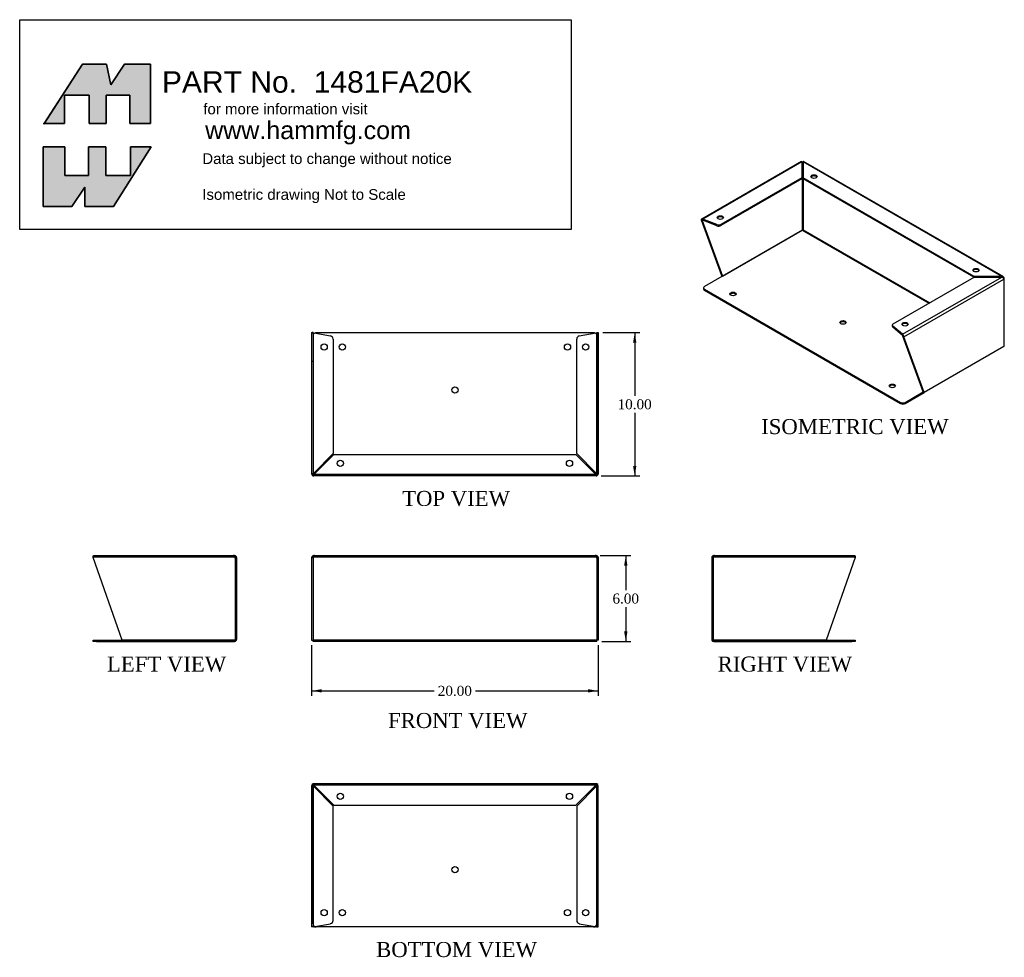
# Model space of a CAD drawing. Header units: inches. Extents: x 2.8 to 71.6, y 1.7 to 67.2.
import ezdxf
from ezdxf.enums import TextEntityAlignment as Align
from ezdxf.lldxf.tags import DXFTag

# ---------------------------------------------------------------- set-up
doc = ezdxf.new("R2010")
doc.units = ezdxf.units.IN
doc.header["$MEASUREMENT"] = 0
doc.layers.add('COM49136-5', color=7, linetype='Continuous')
doc.layers.add('Default', color=7, linetype='Continuous')
doc.styles.add('SEACAD_Times_New_Roman', font='times.ttf')
tags = doc.linetypes.add('HIDDEN2', pattern=[0.1875, 0.125, -0.0625]).pattern_tags.tags
tags[6:7] = [DXFTag(74, 4), DXFTag(75, 0), DXFTag(340, '0'), DXFTag(46, 0.0), DXFTag(50, 0.0), DXFTag(44, 0.0), DXFTag(45, 0.0)]
tags[4:5] = [DXFTag(74, 4), DXFTag(75, 0), DXFTag(340, '0'), DXFTag(46, 0.0), DXFTag(50, 0.0), DXFTag(44, 0.0), DXFTag(45, 0.0)]
doc.dimstyles.new('ANSI', dxfattribs={"dimtxt": 0.7, "dimasz": 0.7, "dimexe": 0.35, "dimexo": 0.35, "dimgap": 0.175, "dimtad": 0, "dimtih": 1, "dimtoh": 1, "dimzin": 4, "dimdsep": 46, "dimtxsty": 'SEACAD_Times_New_Roman', "dimblk1": '_SE_FILLED', "dimblk2": '_SE_FILLED', "dimsah": 1, "dimcen": 0.35, "dimadec": 0, "dimazin": 0, "dimtfac": 0.8, "dimtofl": 0, "dimtmove": 0, "dimatfit": 3, "dimfxl": 1, "dimtolj": 1, "dimtzin": 4, "dimarcsym": 0})

# ---------------------------------------------------------------- blocks, each defined once
blk = doc.blocks.new('SE')
at = {"layer": 'COM49136-5', "color": 7, "linetype": 'Continuous'}
for p, q in [((23.216, 29.652), (23.216, 23.89)), ((23.216, 29.652), (23.359, 29.652)), ((23.321, 29.681), (23.246, 29.739)), ((23.417, 29.795), (23.359, 29.795)), ((23.359, 29.739), (23.359, 29.795)), ((23.359, 29.652), (23.359, 29.739)), ((23.417, 29.795), (43.016, 29.795)), ((43.073, 29.795), (43.016, 29.795)), ((43.073, 29.739), (43.073, 29.795)), ((43.073, 29.739), (43.073, 29.652)), ((43.073, 29.652), (43.216, 29.652)), ((43.111, 29.681), (43.186, 29.739)), ((43.216, 29.652), (43.216, 23.89)), ((23.216, 23.89), (23.311, 23.89)), ((23.311, 23.89), (23.359, 23.938)), ((23.311, 23.89), (23.359, 23.938)), ((23.311, 23.795), (23.311, 23.89)), ((43.121, 23.795), (23.311, 23.795)), ((43.121, 23.89), (43.073, 23.938)), ((43.121, 23.89), (43.073, 23.938)), ((43.216, 23.89), (43.121, 23.89)), ((43.121, 23.795), (43.121, 23.89))]:
    blk.add_line(p, q, dxfattribs=at)
at = {"layer": 'COM49136-5', "color": 7, "linetype": 'HIDDEN2'}
for p, q in [((23.311, 29.652), (23.311, 23.89)), ((23.417, 29.7), (23.359, 29.7)), ((23.417, 29.7), (23.417, 29.795)), ((23.417, 29.7), (43.016, 29.7)), ((23.873, 29.795), (23.873, 29.7)), ((24.31, 29.7), (24.31, 29.795)), ((24.716, 29.795), (24.716, 29.7)), ((24.774, 29.795), (24.774, 29.7)), ((24.998, 29.795), (24.998, 29.7)), ((25.435, 29.7), (25.435, 29.795)), ((40.998, 29.795), (40.998, 29.7)), ((41.435, 29.7), (41.435, 29.795)), ((41.659, 29.795), (41.659, 29.7)), ((41.716, 29.795), (41.716, 29.7)), ((42.123, 29.795), (42.123, 29.7)), ((42.56, 29.7), (42.56, 29.795)), ((43.016, 29.7), (43.016, 29.795)), ((43.073, 29.7), (43.016, 29.7)), ((43.121, 29.652), (43.121, 23.89)), ((43.121, 23.89), (23.311, 23.89)), ((25.139, 23.89), (25.139, 23.795)), ((25.576, 23.795), (25.576, 23.89)), ((32.998, 23.89), (32.998, 23.795)), ((33.435, 23.795), (33.435, 23.89)), ((40.857, 23.89), (40.857, 23.795)), ((41.294, 23.795), (41.294, 23.89))]:
    blk.add_line(p, q, dxfattribs=at)
at = {"layer": 'COM49136-5', "color": 7, "linetype": 'Continuous'}
for centre, radius, start, end in [((23.359, 29.652), 0.143, 142.41616, 180), ((23.359, 29.652), 0.143, 90.00005, 142.41611), ((23.359, 29.652), 0.048, 142.41616, 180), ((23.359, 29.652), 0.048, 90, 142.41616), ((43.073, 29.652), 0.143, 37.58388, 89.99998), ((43.073, 29.652), 0.048, 37.58384, 90), ((43.073, 29.652), 0.048, 0, 37.58384), ((43.073, 29.652), 0.143, 0, 37.58384)]:
    blk.add_arc(centre, radius, start, end, dxfattribs=at)
at = {"layer": 'COM49136-5', "color": 7, "linetype": 'HIDDEN2'}
for centre, start, end in [((23.421, 29.589), 92.15471, 123.93569), ((43.011, 29.589), 56.06431, 87.84529)]:
    blk.add_arc(centre, 0.11, start, end, dxfattribs=at)
at = {"layer": 'COM49136-5', "color": 7, "linetype": 'Continuous'}
for points in [[(23.417, 29.795), (23.407, 29.795), (23.397, 29.79), (23.378, 29.77), (23.369, 29.756), (23.359, 29.739)], [(43.073, 29.739), (43.063, 29.756), (43.054, 29.77), (43.035, 29.79), (43.025, 29.795), (43.016, 29.795)]]:
    blk.add_open_spline(points, degree=3, knots=[0, 0, 0, 0, 0.5, 0.5, 1, 1, 1, 1], dxfattribs=at)
blk = doc.blocks.new('SE1')
at = {"layer": 'COM49136-5', "color": 7, "linetype": 'Continuous'}
for p, q in [((23.216, 45.362), (23.246, 45.362)), ((23.216, 45.362), (23.216, 35.505)), ((23.321, 45.362), (23.246, 45.362)), ((23.359, 45.351), (24.537, 45.13)), ((42.901, 45.361), (23.531, 45.361)), ((24.716, 44.914), (24.716, 36.919)), ((41.716, 36.919), (41.716, 44.914)), ((41.896, 45.13), (43.073, 45.351)), ((43.111, 45.362), (43.186, 45.362)), ((43.186, 45.362), (43.216, 45.362)), ((43.216, 45.362), (43.216, 35.505)), ((24.716, 36.919), (23.359, 35.562)), ((23.417, 35.505), (24.774, 36.862)), ((24.774, 36.862), (41.659, 36.862)), ((41.659, 36.862), (43.016, 35.505)), ((43.073, 35.562), (41.716, 36.919)), ((23.246, 35.505), (23.216, 35.505)), ((23.216, 35.505), (23.216, 35.505)), ((23.321, 35.505), (23.246, 35.505)), ((23.311, 35.505), (23.311, 35.505)), ((23.311, 35.502), (23.311, 35.505)), ((23.311, 35.505), (23.311, 35.505)), ((23.359, 35.467), (23.359, 35.391)), ((23.359, 35.362), (23.359, 35.391)), ((43.073, 35.362), (23.359, 35.362)), ((43.073, 35.467), (43.073, 35.391)), ((43.073, 35.391), (43.073, 35.362)), ((43.111, 35.505), (43.186, 35.505)), ((43.121, 35.505), (43.121, 35.505)), ((43.121, 35.502), (43.121, 35.505)), ((43.121, 35.505), (43.121, 35.505)), ((43.216, 35.505), (43.186, 35.505)), ((43.216, 35.505), (43.216, 35.505))]:
    blk.add_line(p, q, dxfattribs=at)
at = {"layer": 'COM49136-5', "color": 7, "linetype": 'HIDDEN2'}
for p, q in [((23.311, 45.362), (23.311, 35.505)), ((23.311, 45.141), (23.311, 35.505)), ((43.121, 45.362), (43.121, 35.505)), ((43.121, 35.505), (43.121, 45.141)), ((23.311, 43.353), (23.216, 43.353)), ((43.121, 43.353), (43.216, 43.353)), ((23.311, 35.37), (23.311, 35.505)), ((23.311, 35.37), (23.311, 35.502)), ((43.073, 35.457), (23.359, 35.457)), ((43.121, 35.37), (43.121, 35.505)), ((43.121, 35.37), (43.121, 35.502))]:
    blk.add_line(p, q, dxfattribs=at)
at = {"layer": 'COM49136-5', "color": 7, "linetype": 'Continuous'}
for centre in [(24.091, 44.362), (25.357, 44.361), (41.075, 44.361), (42.341, 44.362), (33.216, 41.361), (25.216, 36.237), (41.216, 36.237)]:
    blk.add_circle(centre, 0.218, dxfattribs=at)
for centre, radius, start, end in [((23.549, 47.948), 2.604, 263.31986, 265.82487), ((23.429, 45.669), 0.326, 250.71602, 257.67415), ((23.531, 45.141), 0.22, 90, 116.93449), ((24.496, 44.914), 0.22, 0, 79.3887), ((41.936, 44.914), 0.22, 100.6113, 180), ((42.901, 45.141), 0.22, 63.06551, 90), ((42.883, 47.948), 2.604, 274.17513, 276.68014), ((23.359, 35.505), 0.143, 180, 270), ((23.61, 34.927), 0.683, 111.55482, 122.22907), ((23.359, 35.505), 0.048, 180, 270), ((23.611, 35.354), 0.327, 140.45607, 152.54588), ((23.208, 35.757), 0.327, 297.45416, 309.5439), ((22.781, 35.756), 0.683, 327.77092, 338.44519), ((43.224, 35.757), 0.327, 230.4561, 242.54584), ((43.651, 35.756), 0.683, 201.55481, 212.22908), ((42.822, 34.927), 0.683, 57.77093, 68.44518), ((42.821, 35.354), 0.327, 27.45412, 39.54393), ((43.073, 35.505), 0.048, 270, 0), ((43.073, 35.505), 0.143, 270, 0)]:
    blk.add_arc(centre, radius, start, end, dxfattribs=at)
at = {"layer": 'COM49136-5', "color": 7, "linetype": 'HIDDEN2'}
for centre, start, end in [((23.531, 45.141), 116.93449, 180), ((42.901, 45.141), 0, 63.06551)]:
    blk.add_arc(centre, 0.22, start, end, dxfattribs=at)
at = {"layer": 'COM49136-5', "color": 7, "linetype": 'Continuous'}
for centre, start_param, end_param in [((23.359, 35.505), 1.570796, 3.141593), ((43.073, 35.505), 3.141593, 4.712389)]:
    blk.add_ellipse(centre, major_axis=(0, 0.048), ratio=0.99836, start_param=start_param, end_param=end_param, dxfattribs=at)
at = {"layer": 'COM49136-5', "color": 7, "linetype": 'HIDDEN2'}
blk.add_ellipse((43.073, 35.505), major_axis=(0, 0.143), ratio=0.99836, start_param=3.141593, end_param=3.483903, dxfattribs=at)
blk = doc.blocks.new('SE2')
at = {"layer": 'COM49136-5', "color": 7, "linetype": 'Continuous'}
for p, q in [((23.311, 13.854), (23.311, 13.719)), ((23.311, 13.719), (23.311, 13.854)), ((43.073, 13.862), (23.359, 13.862)), ((43.121, 13.854), (43.121, 13.719)), ((43.121, 13.719), (43.121, 13.854)), ((23.216, 13.719), (23.216, 5.871)), ((23.311, 13.719), (23.311, 13.719)), ((23.311, 13.719), (23.311, 5.871)), ((23.311, 4.083), (23.311, 13.719)), ((43.121, 13.719), (43.121, 13.719)), ((43.121, 5.871), (43.121, 13.719)), ((43.121, 13.719), (43.121, 4.083)), ((43.216, 5.871), (43.216, 13.719)), ((23.311, 5.871), (23.216, 5.871)), ((23.216, 5.871), (23.216, 3.862)), ((23.311, 5.871), (23.311, 3.862)), ((43.121, 5.871), (43.216, 5.871)), ((43.121, 3.862), (43.121, 5.871)), ((43.216, 3.862), (43.216, 5.871)), ((23.311, 3.862), (23.216, 3.862)), ((23.311, 3.862), (23.321, 3.862)), ((23.359, 3.873), (23.431, 3.886)), ((42.901, 3.863), (23.531, 3.863)), ((43.001, 3.886), (43.073, 3.873)), ((43.111, 3.862), (43.121, 3.862)), ((43.121, 3.862), (43.216, 3.862))]:
    blk.add_line(p, q, dxfattribs=at)
at = {"layer": 'COM49136-5', "color": 7, "linetype": 'HIDDEN2'}
for p, q in [((23.359, 13.767), (23.359, 13.862)), ((43.073, 13.767), (23.359, 13.767)), ((23.359, 13.767), (23.359, 13.757)), ((43.073, 13.767), (43.073, 13.862)), ((43.073, 13.757), (43.073, 13.767)), ((23.311, 13.719), (23.216, 13.719)), ((23.321, 13.719), (23.311, 13.719)), ((24.716, 12.305), (23.359, 13.662)), ((23.417, 13.719), (24.774, 12.362)), ((41.659, 12.362), (43.016, 13.719)), ((43.073, 13.662), (41.716, 12.305)), ((43.121, 13.719), (43.111, 13.719)), ((43.121, 13.719), (43.216, 13.719)), ((24.716, 4.31), (24.716, 12.305)), ((24.774, 12.362), (41.659, 12.362)), ((41.716, 12.305), (41.716, 4.31)), ((23.431, 3.886), (24.537, 4.093)), ((41.896, 4.093), (43.001, 3.886))]:
    blk.add_line(p, q, dxfattribs=at)
for centre in [(25.216, 12.987), (41.216, 12.987), (24.091, 4.862), (42.341, 4.862)]:
    blk.add_circle(centre, 0.218, dxfattribs=at)
at = {"layer": 'COM49136-5', "color": 7, "linetype": 'Continuous'}
for centre in [(33.216, 7.863), (25.357, 4.863), (41.075, 4.863)]:
    blk.add_circle(centre, 0.218, dxfattribs=at)
for centre, radius, start, end in [((23.359, 13.719), 0.143, 109.61294, 180), ((23.359, 13.719), 0.143, 90, 109.61294), ((43.073, 13.719), 0.143, 70.38706, 90), ((43.073, 13.719), 0.143, 0, 70.38706), ((23.531, 4.083), 0.22, 180, 270), ((23.429, 3.555), 0.326, 102.32585, 109.28398), ((42.901, 4.083), 0.22, 270, 0), ((43.004, 3.555), 0.326, 70.71602, 77.67415)]:
    blk.add_arc(centre, radius, start, end, dxfattribs=at)
at = {"layer": 'COM49136-5', "color": 7, "linetype": 'HIDDEN2'}
for centre, radius, start, end in [((23.359, 13.719), 0.048, 90, 180), ((22.781, 13.468), 0.683, 21.55481, 32.22908), ((23.208, 13.467), 0.327, 50.4561, 62.54584), ((43.651, 13.468), 0.683, 147.77092, 158.44519), ((43.224, 13.467), 0.327, 117.45416, 129.5439), ((43.073, 13.719), 0.048, 0, 90), ((23.61, 14.297), 0.683, 237.77093, 248.44518), ((23.611, 13.87), 0.327, 207.45412, 219.54393), ((42.822, 14.297), 0.683, 291.55482, 302.22907), ((42.821, 13.87), 0.327, 320.45607, 332.54588), ((24.496, 4.31), 0.22, 280.6113, 360), ((41.936, 4.31), 0.22, 180, 259.3887), ((23.549, 1.276), 2.604, 94.17513, 96.68014), ((42.883, 1.276), 2.604, 83.31986, 85.82487)]:
    blk.add_arc(centre, radius, start, end, dxfattribs=at)
at = {"layer": 'COM49136-5', "color": 7, "linetype": 'Continuous'}
for centre, start_param, end_param in [((23.359, 13.719), 3.141593, 3.483903), ((43.073, 13.719), 2.799282, 3.141593)]:
    blk.add_ellipse(centre, major_axis=(0, -0.143), ratio=0.99836, start_param=start_param, end_param=end_param, dxfattribs=at)
at = {"layer": 'COM49136-5', "color": 7, "linetype": 'HIDDEN2'}
for centre, start_param, end_param in [((23.359, 13.719), 3.141593, 4.712389), ((43.073, 13.719), 1.570796, 3.141593)]:
    blk.add_ellipse(centre, major_axis=(0, -0.048), ratio=0.99836, start_param=start_param, end_param=end_param, dxfattribs=at)
blk = doc.blocks.new('SE3')
at = {"layer": 'COM49136-5', "color": 7, "linetype": 'Continuous'}
for p, q in [((51.146, 29.652), (51.146, 23.938)), ((51.146, 29.652), (51.289, 29.652)), ((51.251, 29.681), (51.176, 29.739)), ((51.347, 29.795), (51.289, 29.795)), ((51.289, 29.7), (51.289, 29.795)), ((51.29, 29.652), (51.289, 29.652)), ((51.29, 29.652), (51.29, 29.739)), ((51.347, 29.795), (61.136, 29.795)), ((61.146, 29.652), (59.138, 23.89)), ((61.146, 29.739), (61.146, 29.652)), ((51.289, 23.89), (51.155, 23.89)), ((51.155, 23.89), (51.289, 23.89)), ((59.138, 23.89), (51.289, 23.89)), ((51.289, 23.89), (60.926, 23.89)), ((51.289, 23.795), (60.926, 23.795)), ((60.926, 23.89), (61.146, 23.89)), ((61.146, 23.795), (60.926, 23.795)), ((61.146, 23.89), (61.146, 23.795))]:
    blk.add_line(p, q, dxfattribs=at)
at = {"layer": 'COM49136-5', "color": 7, "linetype": 'HIDDEN2'}
for p, q in [((51.241, 29.652), (51.241, 23.938)), ((51.347, 29.7), (51.289, 29.7)), ((51.347, 29.7), (51.347, 29.795)), ((51.347, 29.7), (61.136, 29.7)), ((51.803, 29.795), (51.803, 29.7)), ((52.24, 29.7), (52.24, 29.795)), ((52.646, 29.795), (52.646, 29.7)), ((52.704, 29.795), (52.704, 29.7)), ((59.928, 29.795), (59.928, 29.7)), ((60.365, 29.7), (60.365, 29.795)), ((61.136, 29.7), (61.136, 29.795)), ((51.241, 23.938), (51.146, 23.938)), ((56.927, 23.89), (56.927, 23.795)), ((57.364, 23.795), (57.364, 23.89)), ((59.927, 23.89), (59.927, 23.795)), ((60.364, 23.795), (60.364, 23.89))]:
    blk.add_line(p, q, dxfattribs=at)
at = {"layer": 'COM49136-5', "color": 7, "linetype": 'Continuous'}
for centre, radius, start, end in [((51.289, 29.652), 0.143, 142.41616, 180), ((51.289, 29.652), 0.143, 90, 142.41616), ((51.289, 29.652), 0.048, 142.41616, 180), ((51.289, 29.652), 0.048, 90.00014, 142.41602), ((51.289, 23.938), 0.143, 180, 199.61294), ((51.289, 23.938), 0.143, 199.61294, 270), ((51.289, 23.938), 0.048, 266.71773, 270)]:
    blk.add_arc(centre, radius, start, end, dxfattribs=at)
at = {"layer": 'COM49136-5', "color": 7, "linetype": 'HIDDEN2'}
for centre, radius, start, end in [((51.351, 29.589), 0.11, 92.15462, 123.93578), ((51.289, 23.938), 0.048, 180, 266.71773)]:
    blk.add_arc(centre, radius, start, end, dxfattribs=at)
at = {"layer": 'COM49136-5', "color": 7, "linetype": 'Continuous'}
blk.add_ellipse((51.289, 23.938), major_axis=(0.143, 0), ratio=0.99836, start_param=3.141593, end_param=3.483903, dxfattribs=at)
at = {"layer": 'COM49136-5', "color": 7, "linetype": 'HIDDEN2'}
blk.add_ellipse((51.289, 23.938), major_axis=(0.048, 0), ratio=0.99836, start_param=3.141593, end_param=4.712389, dxfattribs=at)
at = {"layer": 'COM49136-5', "color": 7, "linetype": 'Continuous'}
for points in [[(51.29, 29.739), (51.299, 29.756), (51.309, 29.77), (51.328, 29.79), (51.337, 29.795), (51.347, 29.795)], [(61.136, 29.795), (61.137, 29.795), (61.139, 29.79), (61.143, 29.77), (61.145, 29.756), (61.146, 29.739)]]:
    blk.add_open_spline(points, degree=3, knots=[0, 0, 0, 0, 0.5, 0.5, 1, 1, 1, 1], dxfattribs=at)
at = {"layer": 'COM49136-5', "color": 7, "linetype": 'HIDDEN2'}
blk.add_open_spline([(61.136, 29.7), (61.137, 29.7), (61.139, 29.698), (61.143, 29.692), (61.145, 29.687), (61.146, 29.681)], degree=3, knots=[0, 0, 0, 0, 0.5, 0.5, 1, 1, 1, 1], dxfattribs=at)
blk = doc.blocks.new('SE4')
at = {"layer": 'COM49136-5', "color": 7, "linetype": 'Continuous'}
for p, q in [((7.971, 29.652), (7.971, 29.739)), ((9.98, 23.89), (7.971, 29.652)), ((7.982, 29.795), (17.77, 29.795)), ((17.828, 29.795), (17.77, 29.795)), ((17.828, 29.7), (17.828, 29.795)), ((17.828, 29.739), (17.828, 29.652)), ((17.828, 29.652), (17.971, 29.652)), ((17.828, 29.652), (17.828, 29.652)), ((17.866, 29.681), (17.941, 29.739)), ((17.971, 29.652), (17.971, 23.938)), ((7.971, 23.795), (7.971, 23.89)), ((7.971, 23.89), (8.191, 23.89)), ((8.191, 23.795), (7.971, 23.795)), ((8.191, 23.89), (17.828, 23.89)), ((8.191, 23.795), (17.828, 23.795)), ((17.828, 23.89), (9.98, 23.89)), ((17.828, 23.89), (17.963, 23.89)), ((17.963, 23.89), (17.828, 23.89))]:
    blk.add_line(p, q, dxfattribs=at)
at = {"layer": 'COM49136-5', "color": 7, "linetype": 'HIDDEN2'}
for p, q in [((7.982, 29.7), (7.982, 29.795)), ((7.982, 29.7), (17.77, 29.7)), ((8.752, 29.795), (8.752, 29.7)), ((9.189, 29.7), (9.189, 29.795)), ((16.413, 29.795), (16.413, 29.7)), ((16.471, 29.795), (16.471, 29.7)), ((16.877, 29.795), (16.877, 29.7)), ((17.314, 29.7), (17.314, 29.795)), ((17.77, 29.7), (17.77, 29.795)), ((17.828, 29.7), (17.77, 29.7)), ((17.876, 29.652), (17.876, 23.938)), ((8.753, 23.89), (8.753, 23.795)), ((9.19, 23.795), (9.19, 23.89)), ((11.753, 23.89), (11.753, 23.795)), ((12.19, 23.795), (12.19, 23.89)), ((17.876, 23.938), (17.971, 23.938))]:
    blk.add_line(p, q, dxfattribs=at)
for centre, radius, start, end in [((17.766, 29.589), 0.11, 56.06422, 87.84538), ((17.828, 23.938), 0.048, 273.28227, 0)]:
    blk.add_arc(centre, radius, start, end, dxfattribs=at)
at = {"layer": 'COM49136-5', "color": 7, "linetype": 'Continuous'}
for centre, radius, start, end in [((17.828, 29.652), 0.143, 37.58384, 90), ((17.828, 29.652), 0.048, 37.58398, 89.99986), ((17.828, 29.652), 0.048, 0, 37.58384), ((17.828, 29.652), 0.143, 0, 37.58384), ((17.828, 23.938), 0.048, 270, 273.28227), ((17.828, 23.938), 0.143, 270, 340.38706), ((17.828, 23.938), 0.143, 340.38706, 360)]:
    blk.add_arc(centre, radius, start, end, dxfattribs=at)
at = {"layer": 'COM49136-5', "color": 7, "linetype": 'HIDDEN2'}
blk.add_ellipse((17.828, 23.938), major_axis=(-0.048, 0), ratio=0.99836, start_param=1.570796, end_param=3.141593, dxfattribs=at)
at = {"layer": 'COM49136-5', "color": 7, "linetype": 'Continuous'}
blk.add_ellipse((17.828, 23.938), major_axis=(-0.143, 0), ratio=0.99836, start_param=2.799282, end_param=3.141593, dxfattribs=at)
for points in [[(7.971, 29.739), (7.973, 29.756), (7.974, 29.77), (7.978, 29.79), (7.98, 29.795), (7.982, 29.795)], [(17.77, 29.795), (17.78, 29.795), (17.789, 29.79), (17.809, 29.77), (17.818, 29.756), (17.828, 29.739)]]:
    blk.add_open_spline(points, degree=3, knots=[0, 0, 0, 0, 0.5, 0.5, 1, 1, 1, 1], dxfattribs=at)
at = {"layer": 'COM49136-5', "color": 7, "linetype": 'HIDDEN2'}
blk.add_open_spline([(7.971, 29.681), (7.973, 29.687), (7.974, 29.692), (7.978, 29.698), (7.98, 29.7), (7.982, 29.7)], degree=3, knots=[0, 0, 0, 0, 0.5, 0.5, 1, 1, 1, 1], dxfattribs=at)
blk = doc.blocks.new('SE5')
at = {"layer": 'COM49136-5', "color": 7, "linetype": 'Continuous'}
for p, q in [((57.406, 57.319), (50.441, 53.299)), ((57.442, 57.292), (50.521, 53.296)), ((57.442, 57.292), (57.442, 56.184)), ((57.456, 57.238), (57.442, 57.258)), ((57.442, 57.215), (57.449, 57.218)), ((57.449, 57.218), (57.449, 52.514)), ((57.449, 57.218), (57.449, 57.218)), ((57.51, 57.238), (57.524, 57.258)), ((57.517, 57.218), (57.517, 52.553)), ((57.517, 57.218), (57.524, 57.215)), ((57.524, 56.184), (57.524, 57.292)), ((71.382, 49.291), (57.524, 57.292)), ((71.489, 49.278), (57.56, 57.319)), ((57.442, 56.184), (51.789, 52.92)), ((57.442, 56.107), (51.789, 52.843)), ((57.442, 56.184), (57.442, 56.107)), ((69.463, 49.291), (57.524, 56.184)), ((57.524, 56.184), (57.524, 56.107)), ((69.437, 49.229), (57.524, 56.107)), ((50.479, 53.194), (50.412, 53.233)), ((50.412, 53.233), (51.832, 49.349)), ((50.486, 53.214), (50.433, 53.292)), ((50.479, 53.194), (50.521, 53.218)), ((50.479, 53.194), (51.899, 49.31)), ((50.521, 53.218), (50.521, 53.296)), ((51.509, 52.905), (50.521, 53.296)), ((51.509, 52.828), (50.521, 53.218)), ((57.449, 52.514), (50.635, 48.58)), ((51.509, 52.828), (51.509, 52.905)), ((51.789, 52.92), (51.789, 52.843)), ((51.899, 49.31), (57.449, 52.514)), ((57.449, 52.514), (66.288, 47.411)), ((57.517, 52.553), (66.356, 47.45)), ((51.899, 49.31), (51.832, 49.349)), ((63.81, 45.98), (69.463, 49.244)), ((64.46, 45.248), (71.382, 49.244)), ((64.554, 45.068), (71.524, 49.092)), ((71.382, 49.291), (69.463, 49.291)), ((69.463, 49.291), (69.463, 49.244)), ((69.463, 49.244), (71.382, 49.244)), ((71.382, 49.244), (71.382, 49.291)), ((71.462, 49.208), (71.503, 49.268)), ((71.488, 49.188), (71.524, 49.209)), ((71.524, 49.092), (71.524, 44.388)), ((71.524, 49.092), (71.524, 49.092)), ((71.566, 44.446), (71.566, 49.151)), ((50.571, 48.49), (50.571, 48.412)), ((50.635, 48.4), (64.331, 40.492)), ((50.635, 48.4), (50.635, 48.323)), ((50.635, 48.323), (64.331, 40.415)), ((63.745, 45.89), (63.745, 45.813)), ((64.46, 45.248), (63.784, 45.819)), ((63.784, 45.819), (63.784, 45.741)), ((64.46, 45.17), (63.784, 45.741)), ((64.46, 45.17), (64.46, 45.248)), ((64.48, 45.135), (64.533, 45.152)), ((64.487, 45.107), (64.554, 45.068)), ((65.907, 41.222), (64.487, 45.107)), ((65.974, 41.184), (64.554, 45.068)), ((71.524, 44.388), (65.974, 41.184)), ((64.643, 40.492), (65.907, 41.222)), ((64.643, 40.415), (65.974, 41.184)), ((65.907, 41.222), (65.974, 41.184)), ((64.331, 40.415), (64.331, 40.492)), ((64.643, 40.492), (64.643, 40.415))]:
    blk.add_line(p, q, dxfattribs=at)
for centre, radius, start, end in [((50.507, 53.187), 0.0347, 66.78031, 126.94877), ((71.419, 49.154), 0.141, 53.57149, 105.09751), ((71.318, 48.989), 0.263, 45.18143, 75.80558), ((64.331, 45.075), 0.216, 20.78595, 53.23075), ((64.405, 45.117), 0.0766, 13.50666, 43.90615)]:
    blk.add_arc(centre, radius, start, end, dxfattribs=at)
for centre, major_axis, ratio, start_param, end_param in [((57.483, 57.199), (0.143, 0), 0.57735, 1.289234, 1.853073), ((57.483, 57.199), (-0.024, 0.0416), 0.57735, 0.129436, 0.785398), ((57.483, 57.199), (0.048, 0), 0.57735, 0.785398, 2.356194), ((57.483, 57.199), (0.024, 0.0416), 0.57735, 5.497787, 6.153749), ((58.278, 56.181), (0.219, 0), 0.57735, 0.312499, 2.829093), ((50.513, 53.175), (-0.072, 0.124), 0.57735, 0.129436, 0.785398), ((50.513, 53.175), (-0.024, 0.0416), 0.57735, 0.129436, 0.785398), ((51.738, 53.323), (0.218, 0), 0.57735, 0.312499, 2.829093), ((51.633, 53.01), (-0.22, 0), 0.57735, 0.9706, 2.356194), ((51.633, 52.933), (0.22, 0), 0.57735, 4.112193, 5.497787), ((57.483, 52.533), (-0.048, -0.0277), 0.000711, 3.926581, 5.497377), ((57.483, 52.533), (-0.048, -0.0277), 0.000711, 0.785808, 2.356604), ((69.592, 49.649), (0.218, 0), 0.57735, 0.312499, 2.829093), ((71.423, 49.151), (0.072, 0.124), 0.57735, 5.497787, 6.153749), ((71.423, 49.151), (0.072, -0.124), 0.57735, 0.785398, 1.44136), ((71.423, 49.151), (-0.143, 0), 0.57735, 2.356194, 3.926991), ((50.791, 48.49), (0.22, 0), 0.57735, 2.356194, 3.926991), ((50.791, 48.412), (0.22, 0), 0.57735, 3.141593, 3.926991), ((52.633, 47.985), (0.219, 0), 0.57735, 0.312499, 2.829093), ((60.312, 46.002), (0.218, 0), 0.57735, 0.312499, 2.829093), ((63.965, 45.89), (0.22, 0), 0.57735, 2.356194, 3.741789), ((63.965, 45.813), (0.22, 0), 0.57735, 3.141593, 3.741789), ((64.642, 45.873), (-0.218, 0), 0.57735, 3.454092, 5.970686), ((64.453, 45.127), (0.024, -0.0416), 0.57735, 0.785398, 1.44136), ((64.453, 45.127), (0.072, -0.124), 0.57735, 0.785398, 1.44136), ((71.423, 44.446), (-0.143, 0), 0.57735, 2.356194, 3.141593), ((63.747, 41.568), (0.218, 0), 0.57735, 0.312499, 2.829093), ((64.487, 40.582), (-0.22, 0), 0.57735, 0.785398, 2.356194), ((64.487, 40.505), (0.22, 0), 0.57735, 3.926991, 5.497787)]:
    blk.add_ellipse(centre, major_axis=major_axis, ratio=ratio, start_param=start_param, end_param=end_param, dxfattribs=at)
for centre, major_axis in [((58.278, 56.259), (0.219, 0)), ((51.738, 53.401), (-0.218, 0)), ((69.592, 49.727), (0.218, 0)), ((52.633, 48.063), (0.219, 0)), ((60.312, 46.079), (0.218, 0)), ((64.642, 45.95), (-0.218, 0)), ((63.747, 41.646), (0.218, 0))]:
    blk.add_ellipse(centre, major_axis=major_axis, ratio=0.57735, dxfattribs=at)
for points, knots in [([(57.406, 57.319), (57.409, 57.321), (57.413, 57.321), (57.425, 57.314), (57.434, 57.305), (57.442, 57.292)], [0.1415704, 0.1415704, 0.1415704, 0.1415704, 0.5, 0.5, 1, 1, 1, 1]), ([(57.456, 57.238), (57.452, 57.237), (57.45, 57.235), (57.445, 57.227), (57.444, 57.221), (57.442, 57.215)], [0, 0, 0, 0, 0.5, 0.5, 1, 1, 1, 1]), ([(57.51, 57.238), (57.513, 57.237), (57.516, 57.235), (57.52, 57.227), (57.522, 57.222), (57.524, 57.215)], [0, 0, 0, 0, 0.5, 0.5, 1, 1, 1, 1]), ([(57.56, 57.319), (57.557, 57.321), (57.553, 57.321), (57.541, 57.314), (57.532, 57.305), (57.524, 57.292)], [0.1415906, 0.1415906, 0.1415906, 0.1415906, 0.5, 0.5, 1, 1, 1, 1]), ([(50.521, 53.296), (50.504, 53.304), (50.487, 53.308), (50.461, 53.307), (50.451, 53.304), (50.443, 53.299)], [0, 0, 0, 0, 0.5, 0.5, 0.8584203, 0.8584203, 0.8584203, 0.8584203])]:
    blk.add_open_spline(points, degree=3, knots=knots, dxfattribs=at)
blk = doc.blocks.new('DMBLK1')
at = {"layer": 'Default', "linetype": 'Continuous'}
for points in [[(45.884, 44.662), (45.767, 45.362), (45.651, 44.662)], [(45.884, 36.062), (45.651, 36.062), (45.767, 35.362)]]:
    blk.add_hatch(color=7, dxfattribs=at).paths.add_polyline_path(points)
at = {"layer": 'Default', "color": 7, "linetype": 'Continuous'}
for p, q in [((43.536, 45.362), (46.117, 45.362)), ((45.767, 45.362), (45.767, 40.957)), ((45.767, 39.767), (45.767, 35.362)), ((43.423, 35.362), (46.117, 35.362))]:
    blk.add_line(p, q, dxfattribs=at)
at = {"layer": 'Default', "color": 7, "linetype": 'Continuous', "style": 'SEACAD_Times_New_Roman'}
blk.add_text('10.00', height=0.7, dxfattribs=at).set_placement((44.573, 40.712), align=Align.TOP_LEFT)
blk = doc.blocks.new('_SE_FILLED')
at = {"color": 0}
blk.add_line((0, 0), (-1, 0), dxfattribs=at)
blk.add_solid([(0, 0), (-1, -0.1665), (-1, 0.1665), (0, 0)], dxfattribs=at)
blk = doc.blocks.new('DMBLK2')
at = {"layer": 'Default', "linetype": 'Continuous'}
for points in [[(23.916, 20.235), (23.916, 20.468), (23.216, 20.351)], [(42.516, 20.235), (43.216, 20.351), (42.516, 20.468)]]:
    blk.add_hatch(color=7, dxfattribs=at).paths.add_polyline_path(points)
at = {"layer": 'Default', "color": 7, "linetype": 'Continuous'}
for p, q in [((23.216, 23.54), (23.216, 20.001)), ((43.216, 23.54), (43.216, 20.001)), ((23.216, 20.351), (31.777, 20.351)), ((34.655, 20.351), (43.216, 20.351))]:
    blk.add_line(p, q, dxfattribs=at)
at = {"layer": 'Default', "color": 7, "linetype": 'Continuous', "style": 'SEACAD_Times_New_Roman'}
blk.add_text('20.00', height=0.7, dxfattribs=at).set_placement((32.022, 20.701), align=Align.TOP_LEFT)
blk = doc.blocks.new('DMBLK3')
at = {"layer": 'Default', "linetype": 'Continuous'}
for points in [[(45.261, 29.095), (45.144, 29.795), (45.027, 29.095)], [(45.261, 24.495), (45.027, 24.495), (45.144, 23.795)]]:
    blk.add_hatch(color=7, dxfattribs=at).paths.add_polyline_path(points)
at = {"layer": 'Default', "color": 7, "linetype": 'Continuous'}
for p, q in [((43.366, 29.795), (45.494, 29.795)), ((45.144, 29.795), (45.144, 27.39)), ((45.144, 26.2), (45.144, 23.795)), ((43.471, 23.795), (45.494, 23.795))]:
    blk.add_line(p, q, dxfattribs=at)
at = {"layer": 'Default', "color": 7, "linetype": 'Continuous', "style": 'SEACAD_Times_New_Roman'}
blk.add_text('6.00', height=0.7, dxfattribs=at).set_placement((44.215, 27.145), align=Align.TOP_LEFT)

msp = doc.modelspace()

# ---------------------------------------------------------------- hatches: boundary and pattern name
at = {"layer": 'Default', "linetype": 'Continuous'}
for points in [[(8.901, 64.114), (7.209, 64.114), (4.538, 59.959), (5.967, 59.959), (5.967, 61.951), (7.681, 61.951), (7.681, 59.959), (8.88, 59.959), (8.88, 61.951), (10.529, 61.951), (10.529, 59.959), (11.964, 59.959), (11.964, 64.114), (10.144, 64.114), (9.201, 62.679)], [(7.638, 56.339), (5.989, 56.339), (5.989, 58.331), (4.468, 58.331), (4.468, 54.176), (6.481, 54.176), (7.381, 55.525), (7.381, 54.176), (9.394, 54.176), (12.007, 58.331), (10.572, 58.331), (10.572, 56.339), (8.837, 56.339), (8.837, 58.331), (7.638, 58.331)]]:
    msp.add_hatch(color=7, dxfattribs=at).paths.add_polyline_path(points)

# ---------------------------------------------------------------- linework, layer by layer
at = {"layer": 'Default', "color": 7, "linetype": 'Continuous'}
for p, q in [((2.835, 67.217), (41.321, 67.217)), ((2.835, 52.556), (2.835, 67.217)), ((41.321, 67.217), (41.321, 52.556)), ((7.209, 64.114), (4.511, 59.916)), ((8.901, 64.114), (7.209, 64.114)), ((9.201, 62.679), (8.901, 64.114)), ((10.144, 64.114), (9.201, 62.679)), ((11.964, 64.114), (10.144, 64.114)), ((11.964, 59.959), (11.964, 64.114)), ((5.967, 61.951), (7.681, 61.951)), ((5.967, 59.959), (5.967, 61.951)), ((7.681, 61.951), (7.681, 59.959)), ((8.88, 61.951), (10.529, 61.951)), ((8.88, 59.959), (8.88, 61.951)), ((10.529, 61.951), (10.529, 59.959)), ((4.468, 59.959), (5.967, 59.959)), ((7.681, 59.959), (8.88, 59.959)), ((10.529, 59.959), (11.964, 59.959)), ((4.468, 58.331), (5.989, 58.331)), ((4.468, 54.176), (4.468, 58.331)), ((5.989, 58.331), (5.989, 56.339)), ((7.638, 58.331), (8.837, 58.331)), ((7.638, 56.339), (7.638, 58.331)), ((8.837, 58.331), (8.837, 56.339)), ((12.007, 58.331), (9.394, 54.176)), ((10.572, 58.331), (12.007, 58.331)), ((10.572, 56.339), (10.572, 58.331)), ((5.989, 56.339), (7.638, 56.339)), ((8.837, 56.339), (10.572, 56.339)), ((7.381, 55.525), (6.481, 54.176)), ((7.381, 54.176), (7.381, 55.525)), ((6.481, 54.176), (4.468, 54.176)), ((9.394, 54.176), (7.381, 54.176)), ((41.321, 52.556), (2.835, 52.556))]:
    msp.add_line(p, q, dxfattribs=at)
for points in [[(8.901, 64.114), (9.201, 62.679), (10.144, 64.114), (11.964, 64.114), (11.964, 59.959), (10.529, 59.959), (10.529, 61.951), (8.88, 61.951), (8.88, 59.959), (7.681, 59.959), (7.681, 61.951), (5.967, 61.951), (5.967, 59.959), (4.538, 59.959), (7.209, 64.114), (8.901, 64.114)], [(8.901, 64.114), (9.201, 62.679), (10.144, 64.114), (11.964, 64.114), (11.964, 59.959), (10.529, 59.959), (10.529, 61.951), (8.88, 61.951), (8.88, 59.959), (7.681, 59.959), (7.681, 61.951), (5.967, 61.951), (5.967, 59.959), (4.538, 59.959), (7.209, 64.114), (8.901, 64.114)], [(8.901, 64.114), (9.201, 62.679), (10.144, 64.114), (11.964, 64.114), (11.964, 59.959), (10.529, 59.959), (10.529, 61.951), (8.88, 61.951), (8.88, 59.959), (7.681, 59.959), (7.681, 61.951), (5.967, 61.951), (5.967, 59.959), (4.538, 59.959), (7.209, 64.114), (8.901, 64.114)], [(8.901, 64.114), (9.201, 62.679), (10.144, 64.114), (11.964, 64.114), (11.964, 59.959), (10.529, 59.959), (10.529, 61.951), (8.88, 61.951), (8.88, 59.959), (7.681, 59.959), (7.681, 61.951), (5.967, 61.951), (5.967, 59.959), (4.538, 59.959), (7.209, 64.114), (8.901, 64.114)], [(8.901, 64.114), (9.201, 62.679), (10.144, 64.114), (11.964, 64.114), (11.964, 59.959), (10.529, 59.959), (10.529, 61.951), (8.88, 61.951), (8.88, 59.959), (7.681, 59.959), (7.681, 61.951), (5.967, 61.951), (5.967, 59.959), (4.538, 59.959), (7.209, 64.114), (8.901, 64.114)], [(7.638, 56.339), (5.989, 56.339), (5.989, 58.331), (4.468, 58.331), (4.468, 54.176), (6.481, 54.176), (7.381, 55.525), (7.381, 54.176), (9.394, 54.176), (12.007, 58.331), (10.572, 58.331), (10.572, 56.339), (8.837, 56.339), (8.837, 58.331), (7.638, 58.331), (7.638, 56.339)], [(7.638, 56.339), (5.989, 56.339), (5.989, 58.331), (4.468, 58.331), (4.468, 54.176), (6.481, 54.176), (7.381, 55.525), (7.381, 54.176), (9.394, 54.176), (12.007, 58.331), (10.572, 58.331), (10.572, 56.339), (8.837, 56.339), (8.837, 58.331), (7.638, 58.331), (7.638, 56.339)], [(7.638, 56.339), (5.989, 56.339), (5.989, 58.331), (4.468, 58.331), (4.468, 54.176), (6.481, 54.176), (7.381, 55.525), (7.381, 54.176), (9.394, 54.176), (12.007, 58.331), (10.572, 58.331), (10.572, 56.339), (8.837, 56.339), (8.837, 58.331), (7.638, 58.331), (7.638, 56.339)], [(7.638, 56.339), (5.989, 56.339), (5.989, 58.331), (4.468, 58.331), (4.468, 54.176), (6.481, 54.176), (7.381, 55.525), (7.381, 54.176), (9.394, 54.176), (12.007, 58.331), (10.572, 58.331), (10.572, 56.339), (8.837, 56.339), (8.837, 58.331), (7.638, 58.331), (7.638, 56.339)], [(7.638, 56.339), (5.989, 56.339), (5.989, 58.331), (4.468, 58.331), (4.468, 54.176), (6.481, 54.176), (7.381, 55.525), (7.381, 54.176), (9.394, 54.176), (12.007, 58.331), (10.572, 58.331), (10.572, 56.339), (8.837, 56.339), (8.837, 58.331), (7.638, 58.331), (7.638, 56.339)]]:
    msp.add_lwpolyline(points, dxfattribs=at)
at = {"layer": 'Default', "color": 7, "linetype": 'Continuous', "const_width": 0.00035}
for points in [[(8.901, 64.114), (7.209, 64.114), (4.538, 59.959), (5.967, 59.959), (5.967, 61.951), (7.681, 61.951), (7.681, 59.959), (8.88, 59.959), (8.88, 61.951), (10.529, 61.951), (10.529, 59.959), (11.964, 59.959), (11.964, 64.114), (10.144, 64.114), (9.201, 62.679), (8.901, 64.114)], [(7.638, 56.339), (7.638, 58.331), (8.837, 58.331), (8.837, 56.339), (10.572, 56.339), (10.572, 58.331), (12.007, 58.331), (9.394, 54.176), (7.381, 54.176), (7.381, 55.525), (6.481, 54.176), (4.468, 54.176), (4.468, 58.331), (5.989, 58.331), (5.989, 56.339), (7.638, 56.339)]]:
    msp.add_lwpolyline(points, close=True, dxfattribs=at)

# ---------------------------------------------------------------- block references
at = {"layer": 'Default'}
for name in ['SE5', 'SE1', 'SE4', 'SE', 'SE3', 'SE2']:
    msp.add_blockref(name, (0, 0), dxfattribs=at)

# ---------------------------------------------------------------- texts
at = {"layer": 'Default', "color": 7, "linetype": 'Continuous', "style": 'SEACAD_Times_New_Roman'}
for s, p in [('ISOMETRIC VIEW', (54.594, 39.328)), ('TOP VIEW', (29.534, 34.312)), ('LEFT VIEW', (8.928, 22.745)), ('RIGHT VIEW', (51.556, 22.745)), ('FRONT VIEW', (28.549, 18.805)), ('BOTTOM VIEW', (27.717, 2.812))]:
    msp.add_text(s, height=1.05, dxfattribs=at).set_placement(p, align=Align.TOP_LEFT)
at = {"layer": 'Default', "attachment_point": 1}
for s, insert, char_height, width in [('{\\fArial|b0||i0||c0|p34;\\C7;\\H1.5;\\W1.;PART No.  1481FA20K}', (12.763, 63.619), 1.5, 28.24358), ('{\\fArial|b0||i0||c0|p34;\\C7;\\H0.75;\\W1.;for more information visit}', (15.652, 61.358), 0.75, 11.54348), ('{\\fArial|b0||i0||c0|p34;\\C7;\\H1.25;\\W1.;www.hammfg.com}', (15.782, 60.128), 1.25, 14.56522), ('{\\fArial|b0||i0||c0|p34;\\C7;\\H0.75;\\W1.;Data subject to change without notice\\P}{\\fArial|b0||i0||c0|p34;\\C7;\\H0.75;\\W1.;\\P}{\\fArial|b0||i0||c0|p34;\\C7;\\H0.75;\\W1.;Isometric drawing Not to Scale}', (15.581, 57.888), 0.75, 17.51087)]:
    msp.add_mtext(s, dxfattribs=dict(at, insert=insert, char_height=char_height, width=width))

# ---------------------------------------------------------------- dimensions: what is measured, and where the dimension line sits
at = {"layer": 'Default', "color": 7, "linetype": 'Continuous'}
for base, p1, p2, angle, picture, middle, dimtype in [((45.767, 45.362), (43.111, 45.362), (43.073, 35.362), 269.78206, 'DMBLK1', (45.767, 40.362), 161), ((23.216, 20.351), (23.216, 29.652), (43.216, 29.652), 0, 'DMBLK2', (33.216, 20.351), 161), ((45.144, 23.795), (23.417, 29.795), (43.121, 23.795), 90, 'DMBLK3', (45.144, 26.795), 160)]:
    dim = msp.add_linear_dim(base=base, p1=p1, p2=p2, angle=angle, text='\\A1;<>', dimstyle='ANSI', dxfattribs=at)
    dim.commit()
    dim.dimension.update_dxf_attribs({"geometry": picture, "text_midpoint": middle, "dimtype": dimtype})

doc.saveas('drawing.dxf')
